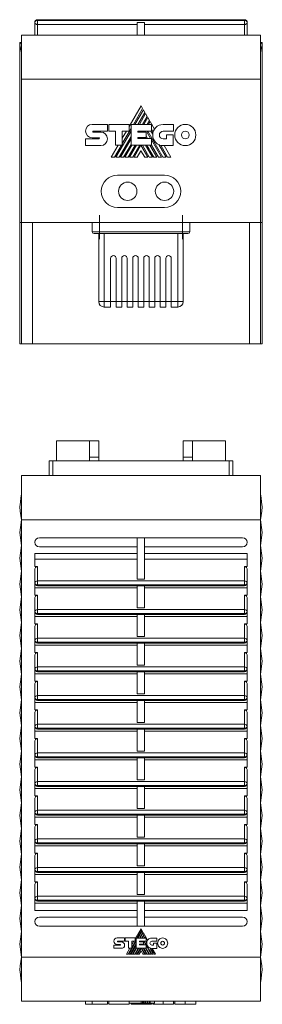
# Model space of a CAD drawing. Header units: millimetres. Extents: x 41 to 541, y 17 to 392.
# Tile 2 of 5: x 256 to 322, y 17 to 285. Entities that reach past the tile are written whole.
import ezdxf

# ---------------------------------------------------------------- set-up
doc = ezdxf.new("R2010")
doc.units = ezdxf.units.MM
doc.linetypes.add('CENTERX2', pattern=[20.32, 12.7, -2.54, 2.54, -2.54])
doc.linetypes.add('PHANTOM', pattern=[12.7, 6.35, -1.27, 1.27, -1.27, 1.27, -1.27])
doc.layers.add('___VS___', color=7, linetype='Continuous', lineweight=15)

msp = doc.modelspace()

# ---------------------------------------------------------------- linework, layer by layer
at = {"color": 7, "linetype": 'Continuous', "lineweight": 15}
for p, q in [((260.43, 280.94), (260.43, 284.38)), ((317.48, 285.13), (261.18, 285.13)), ((261.18, 283.85), (261.18, 284.91)), ((261.18, 284.91), (317.48, 284.91)), ((288.33, 284.38), (290.33, 284.38)), ((288.33, 280.94), (288.33, 284.38)), ((290.33, 280.94), (290.33, 284.38)), ((317.48, 283.85), (317.48, 284.91)), ((318.23, 284.38), (318.23, 280.94)), ((288.33, 283.85), (261.18, 283.85)), ((261.18, 283.85), (261.18, 280.94)), ((317.48, 283.85), (290.33, 283.85)), ((317.48, 280.94), (317.48, 283.85)), ((256.33, 278.94), (256.33, 278.31)), ((256.33, 278.94), (256.83, 278.94)), ((256.83, 280.94), (256.83, 268.94)), ((256.83, 280.94), (321.83, 280.94)), ((321.83, 280.94), (321.83, 268.94)), ((321.83, 278.94), (322.33, 278.94)), ((322.33, 278.94), (322.33, 278.31)), ((256.33, 278.31), (256.33, 229.94)), ((322.33, 278.31), (322.33, 229.94)), ((256.83, 268.94), (256.83, 229.94)), ((321.83, 268.94), (256.83, 268.94)), ((321.83, 268.94), (321.83, 229.94)), ((289.34, 261.74), (286.07, 256.08)), ((287.27, 256.63), (289.78, 260.99)), ((289.97, 260.65), (287.65, 256.63)), ((288.51, 256.63), (290.4, 259.91)), ((289.78, 260.99), (289.34, 261.74)), ((290.4, 259.91), (289.97, 260.65)), ((290.59, 259.58), (288.89, 256.63)), ((289.75, 256.63), (291.02, 258.83)), ((291.21, 258.5), (290.13, 256.63)), ((291.02, 258.83), (290.59, 259.58)), ((291, 256.63), (291.65, 257.75)), ((291.65, 257.75), (291.21, 258.5)), ((291.84, 257.42), (291.38, 256.63)), ((293.02, 255.37), (291.84, 257.42)), ((276.07, 256.66), (280.2, 256.66)), ((280.2, 254.81), (276.32, 254.81)), ((276.32, 254.54), (278.4, 254.54)), ((280.2, 256.66), (280.2, 254.81)), ((280.59, 254.81), (280.59, 256.66)), ((280.59, 256.66), (286.07, 256.66)), ((282.37, 254.81), (280.59, 254.81)), ((282.37, 250.97), (282.37, 254.81)), ((286.62, 254.84), (282.5, 247.7)), ((284.25, 251.41), (286.62, 255.52)), ((286.07, 254.83), (284.25, 254.83)), ((284.25, 254.83), (284.25, 250.97)), ((285.35, 254.83), (284.25, 252.92)), ((286.07, 256.66), (286.07, 254.83)), ((286.62, 256.63), (292.2, 256.63)), ((286.62, 250.97), (286.62, 256.63)), ((288.47, 254.8), (288.47, 254.5)), ((292.2, 254.8), (288.47, 254.8)), ((288.47, 254.5), (290.7, 254.5)), ((288.52, 254.5), (288.69, 254.8)), ((289.08, 254.8), (288.9, 254.5)), ((289.77, 254.5), (289.94, 254.8)), ((290.32, 254.8), (290.15, 254.5)), ((290.7, 254.5), (290.7, 253.12)), ((291.01, 254.46), (291.21, 254.8)), ((291.21, 254.8), (295.31, 247.7)), ((292.54, 253.96), (292.05, 254.8)), ((292.2, 256.63), (292.2, 254.8)), ((292.2, 255.28), (292.64, 254.53)), ((298.19, 256.62), (295.32, 256.62)), ((295.36, 254.78), (298.19, 254.78)), ((298.19, 254.78), (298.19, 256.62)), ((274.26, 250.89), (274.26, 252.72)), ((274.26, 252.72), (277.89, 252.72)), ((277.89, 253.02), (276.07, 253.02)), ((283.35, 247.7), (286.62, 253.36)), ((286.62, 252.69), (283.74, 247.7)), ((288.47, 253.12), (288.47, 252.84)), ((290.7, 253.12), (288.47, 253.12)), ((288.47, 252.84), (292.17, 252.84)), ((288.81, 252.84), (288.97, 253.12)), ((289.35, 253.12), (289.19, 252.84)), ((290.7, 252.84), (290.54, 253.12)), ((290.7, 253.55), (291.1, 252.84)), ((291.95, 252.84), (291.01, 254.46)), ((292.17, 252.84), (292.17, 250.97)), ((294.92, 247.7), (292.17, 252.46)), ((296.31, 252.72), (295.36, 252.72)), ((296.31, 253.81), (296.31, 252.72)), ((298.12, 253.81), (296.31, 253.81)), ((298.12, 250.89), (298.12, 253.81)), ((278.4, 250.89), (274.26, 250.89)), ((283.12, 250.97), (281.23, 247.7)), ((282.11, 247.7), (284, 250.97)), ((284.25, 250.97), (282.37, 250.97)), ((284.59, 247.7), (286.62, 251.22)), ((286.87, 250.97), (284.98, 247.7)), ((285.83, 247.7), (287.73, 250.97)), ((288.11, 250.97), (286.22, 247.7)), ((292.17, 250.97), (286.62, 250.97)), ((287.07, 247.7), (288.98, 250.97)), ((287.46, 247.7), (289.33, 250.95)), ((289.33, 249.47), (288.31, 247.7)), ((289.33, 250.95), (291.21, 247.7)), ((290.35, 247.7), (289.33, 249.47)), ((289.7, 250.97), (291.6, 247.7)), ((292.44, 247.7), (290.55, 250.97)), ((293.68, 247.7), (291.78, 250.97)), ((292.17, 250.99), (294.07, 247.7)), ((296.16, 247.7), (294.17, 251.15)), ((294.7, 250.96), (296.58, 247.7)), ((295.32, 250.89), (298.12, 250.89)), ((297.45, 247.7), (295.61, 250.89)), ((281.23, 247.7), (282.11, 247.7)), ((282.5, 247.7), (283.35, 247.7)), ((283.74, 247.7), (284.59, 247.7)), ((284.98, 247.7), (285.83, 247.7)), ((286.22, 247.7), (287.07, 247.7)), ((288.31, 247.7), (287.46, 247.7)), ((291.21, 247.7), (290.35, 247.7)), ((291.6, 247.7), (292.44, 247.7)), ((292.83, 247.7), (293.68, 247.7)), ((294.07, 247.7), (294.92, 247.7)), ((295.31, 247.7), (296.16, 247.7)), ((296.58, 247.7), (297.45, 247.7)), ((295.73, 242.84), (282.93, 242.84)), ((282.93, 234.04), (295.73, 234.04)), ((256.83, 229.94), (256.33, 229.94)), ((256.33, 229.94), (256.33, 196.94)), ((321.83, 229.94), (256.83, 229.94)), ((256.83, 196.94), (256.83, 229.94)), ((259.83, 229.94), (259.83, 196.94)), ((276.08, 227.44), (276.08, 229.94)), ((278.08, 227.44), (278.08, 229.94)), ((300.58, 227.44), (300.58, 229.94)), ((302.58, 227.44), (302.58, 229.94)), ((318.83, 196.94), (318.83, 229.94)), ((322.33, 229.94), (321.83, 229.94)), ((321.83, 229.94), (321.83, 196.94)), ((322.33, 229.94), (322.33, 196.94)), ((276.08, 227.44), (278.08, 227.44)), ((278.08, 226.94), (276.58, 226.94)), ((277.83, 208.44), (277.83, 226.94)), ((278.08, 227.44), (300.58, 227.44)), ((278.08, 226.94), (278.08, 227.44)), ((300.58, 226.94), (278.08, 226.94)), ((300.58, 227.44), (302.58, 227.44)), ((300.58, 226.94), (300.58, 227.44)), ((302.08, 226.94), (300.58, 226.94)), ((300.83, 226.94), (300.83, 208.44)), ((281.08, 208.44), (281.08, 220.19)), ((282.58, 220.19), (282.58, 208.44)), ((284.08, 208.44), (284.08, 220.19)), ((285.58, 220.19), (285.58, 208.44)), ((287.08, 208.44), (287.08, 220.19)), ((288.58, 220.19), (288.58, 208.44)), ((290.08, 220.19), (290.08, 208.44)), ((291.58, 208.44), (291.58, 220.19)), ((293.08, 220.19), (293.08, 208.44)), ((294.58, 208.44), (294.58, 220.19)), ((296.08, 220.19), (296.08, 208.44)), ((297.58, 208.44), (297.58, 220.19)), ((279.33, 208.44), (277.83, 208.44)), ((279.33, 208.44), (281.08, 208.44)), ((279.33, 206.94), (279.33, 208.44)), ((281.08, 206.94), (279.33, 206.94)), ((281.08, 208.44), (281.08, 206.94)), ((282.58, 208.44), (281.08, 208.44)), ((282.58, 208.44), (284.08, 208.44)), ((282.58, 206.94), (282.58, 208.44)), ((284.08, 206.94), (282.58, 206.94)), ((284.08, 208.44), (284.08, 206.94)), ((284.08, 208.44), (285.58, 208.44)), ((285.58, 206.94), (285.58, 208.44)), ((285.58, 208.44), (287.08, 208.44)), ((287.08, 206.94), (285.58, 206.94)), ((287.08, 208.44), (287.08, 206.94)), ((287.08, 208.44), (288.58, 208.44)), ((288.58, 206.94), (288.58, 208.44)), ((288.58, 208.44), (290.08, 208.44)), ((290.08, 206.94), (288.58, 206.94)), ((290.08, 208.44), (290.08, 206.94)), ((291.58, 208.44), (290.08, 208.44)), ((291.58, 208.44), (293.08, 208.44)), ((291.58, 206.94), (291.58, 208.44)), ((293.08, 206.94), (291.58, 206.94)), ((293.08, 208.44), (293.08, 206.94)), ((294.58, 208.44), (293.08, 208.44)), ((294.58, 208.44), (296.08, 208.44)), ((294.58, 206.94), (294.58, 208.44)), ((296.08, 206.94), (294.58, 206.94)), ((296.08, 208.44), (296.08, 206.94)), ((296.08, 208.44), (297.58, 208.44)), ((297.58, 208.44), (299.33, 208.44)), ((297.58, 206.94), (297.58, 208.44)), ((299.33, 206.94), (297.58, 206.94)), ((300.83, 208.44), (299.33, 208.44)), ((299.33, 208.44), (299.33, 206.94)), ((256.33, 196.94), (256.83, 196.94)), ((259.83, 196.94), (256.83, 196.94)), ((259.83, 196.94), (318.83, 196.94)), ((321.83, 196.94), (318.83, 196.94)), ((322.33, 196.94), (321.83, 196.94)), ((266.33, 170.59), (275.33, 170.59)), ((266.33, 170.59), (266.33, 165.09)), ((275.33, 170.59), (275.33, 165.09)), ((275.33, 170.59), (277.83, 170.59)), ((277.83, 170.59), (277.83, 166.09)), ((300.83, 170.59), (303.33, 170.59)), ((300.83, 170.59), (300.83, 166.09)), ((303.33, 170.59), (303.33, 165.09)), ((303.33, 170.59), (312.33, 170.59)), ((312.33, 170.59), (312.33, 165.09)), ((275.33, 166.09), (277.83, 166.09)), ((277.83, 166.09), (277.83, 165.09)), ((300.83, 166.09), (303.33, 166.09)), ((300.83, 165.09), (300.83, 166.09)), ((264.33, 161.09), (264.33, 165.09)), ((264.33, 165.09), (265.33, 165.09)), ((265.33, 165.09), (265.33, 161.09)), ((265.33, 165.09), (313.33, 165.09)), ((313.33, 161.09), (313.33, 165.09)), ((313.33, 165.09), (314.33, 165.09)), ((314.33, 165.09), (314.33, 161.09)), ((256.83, 161.09), (321.83, 161.09)), ((256.83, 161.09), (256.83, 149.09)), ((321.83, 161.09), (321.83, 149.09)), ((256.83, 149.09), (256.33, 145.59)), ((321.83, 149.09), (256.83, 149.09)), ((256.83, 149.09), (256.83, 30.09)), ((321.83, 149.09), (321.83, 30.09)), ((322.33, 145.59), (321.83, 149.09)), ((256.33, 145.59), (256.83, 142.09)), ((321.83, 142.09), (322.33, 145.59)), ((256.83, 142.09), (256.33, 138.59)), ((288.33, 144.19), (261.68, 144.19)), ((288.33, 132.95), (288.33, 144.19)), ((288.33, 144.19), (290.33, 144.19)), ((290.33, 132.95), (290.33, 144.19)), ((316.98, 144.19), (290.33, 144.19)), ((322.33, 138.59), (321.83, 142.09)), ((288.33, 139.89), (260.43, 139.89)), ((260.43, 136.39), (260.43, 139.89)), ((261.68, 141.69), (288.33, 141.69)), ((290.33, 141.69), (316.98, 141.69)), ((318.23, 139.89), (290.33, 139.89)), ((318.23, 136.39), (318.23, 139.89)), ((256.33, 138.59), (256.83, 135.09)), ((288.33, 138.39), (260.43, 138.39)), ((318.23, 138.39), (290.33, 138.39)), ((321.83, 135.09), (322.33, 138.59)), ((256.83, 135.09), (256.33, 131.59)), ((261.18, 136.39), (260.43, 136.39)), ((260.43, 135.33), (260.43, 131.89)), ((261.18, 136.39), (261.18, 132.42)), ((318.23, 136.39), (317.48, 136.39)), ((317.48, 132.42), (317.48, 136.39)), ((318.23, 131.89), (318.23, 135.33)), ((322.33, 131.59), (321.83, 135.09)), ((256.33, 131.59), (256.83, 128.09)), ((260.43, 128.59), (260.43, 131.89)), ((261.18, 131.36), (261.18, 132.42)), ((261.18, 132.42), (317.48, 132.42)), ((261.18, 131.36), (317.48, 131.36)), ((288.33, 132.95), (290.33, 132.95)), ((317.48, 131.36), (317.48, 132.42)), ((318.23, 128.59), (318.23, 131.89)), ((321.83, 128.09), (322.33, 131.59)), ((288.33, 130.59), (260.43, 130.59)), ((261.18, 128.59), (260.43, 128.59)), ((261.18, 131.14), (288.33, 131.14)), ((261.18, 128.59), (261.18, 124.62)), ((288.33, 131.14), (290.33, 131.14)), ((288.33, 125.15), (288.33, 131.14)), ((290.33, 131.14), (317.48, 131.14)), ((290.33, 125.15), (290.33, 131.14)), ((318.23, 130.59), (290.33, 130.59)), ((318.23, 128.59), (317.48, 128.59)), ((317.48, 124.62), (317.48, 128.59)), ((256.83, 128.09), (256.33, 124.59)), ((260.43, 127.53), (260.43, 124.09)), ((318.23, 124.09), (318.23, 127.53)), ((322.33, 124.59), (321.83, 128.09)), ((256.33, 124.59), (256.83, 121.09)), ((260.43, 120.79), (260.43, 124.09)), ((261.18, 123.56), (261.18, 124.62)), ((261.18, 124.62), (317.48, 124.62)), ((261.18, 123.56), (317.48, 123.56)), ((261.18, 123.34), (288.33, 123.34)), ((288.33, 125.15), (290.33, 125.15)), ((288.33, 123.34), (290.33, 123.34)), ((288.33, 117.35), (288.33, 123.34)), ((290.33, 123.34), (317.48, 123.34)), ((290.33, 117.35), (290.33, 123.34)), ((317.48, 123.56), (317.48, 124.62)), ((318.23, 120.79), (318.23, 124.09)), ((321.83, 121.09), (322.33, 124.59)), ((256.83, 121.09), (256.33, 117.59)), ((288.33, 122.79), (260.43, 122.79)), ((261.18, 120.79), (260.43, 120.79)), ((261.18, 120.79), (261.18, 116.82)), ((318.23, 122.79), (290.33, 122.79)), ((318.23, 120.79), (317.48, 120.79)), ((317.48, 116.82), (317.48, 120.79)), ((322.33, 117.59), (321.83, 121.09)), ((260.43, 119.73), (260.43, 116.29)), ((318.23, 116.29), (318.23, 119.73)), ((256.33, 117.59), (256.83, 114.09)), ((260.43, 112.99), (260.43, 116.29)), ((261.18, 115.76), (261.18, 116.82)), ((261.18, 116.82), (317.48, 116.82)), ((261.18, 115.76), (317.48, 115.76)), ((261.18, 115.54), (288.33, 115.54)), ((288.33, 117.35), (290.33, 117.35)), ((288.33, 115.54), (290.33, 115.54)), ((288.33, 109.55), (288.33, 115.54)), ((290.33, 115.54), (317.48, 115.54)), ((290.33, 109.55), (290.33, 115.54)), ((317.48, 115.76), (317.48, 116.82)), ((318.23, 112.99), (318.23, 116.29)), ((321.83, 114.09), (322.33, 117.59)), ((256.83, 114.09), (256.33, 110.59)), ((288.33, 114.99), (260.43, 114.99)), ((261.18, 112.99), (260.43, 112.99)), ((261.18, 112.99), (261.18, 109.02)), ((318.23, 114.99), (290.33, 114.99)), ((318.23, 112.99), (317.48, 112.99)), ((317.48, 109.02), (317.48, 112.99)), ((322.33, 110.59), (321.83, 114.09)), ((256.33, 110.59), (256.83, 107.09)), ((260.43, 111.93), (260.43, 108.49)), ((318.23, 108.49), (318.23, 111.93)), ((321.83, 107.09), (322.33, 110.59)), ((260.43, 105.19), (260.43, 108.49)), ((288.33, 107.19), (260.43, 107.19)), ((261.18, 107.96), (261.18, 109.02)), ((261.18, 109.02), (317.48, 109.02)), ((261.18, 107.96), (317.48, 107.96)), ((261.18, 107.74), (288.33, 107.74)), ((288.33, 109.55), (290.33, 109.55)), ((288.33, 107.74), (290.33, 107.74)), ((288.33, 101.75), (288.33, 107.74)), ((290.33, 107.74), (317.48, 107.74)), ((290.33, 101.75), (290.33, 107.74)), ((318.23, 107.19), (290.33, 107.19)), ((317.48, 107.96), (317.48, 109.02)), ((318.23, 105.19), (318.23, 108.49)), ((256.83, 107.09), (256.33, 103.59)), ((261.18, 105.19), (260.43, 105.19)), ((261.18, 105.19), (261.18, 101.22)), ((318.23, 105.19), (317.48, 105.19)), ((317.48, 101.22), (317.48, 105.19)), ((322.33, 103.59), (321.83, 107.09)), ((256.33, 103.59), (256.83, 100.09)), ((260.43, 104.13), (260.43, 100.69)), ((318.23, 100.69), (318.23, 104.13)), ((321.83, 100.09), (322.33, 103.59)), ((256.83, 100.09), (256.33, 96.59)), ((260.43, 97.39), (260.43, 100.69)), ((288.33, 99.39), (260.43, 99.39)), ((261.18, 100.16), (261.18, 101.22)), ((261.18, 101.22), (317.48, 101.22)), ((261.18, 100.16), (317.48, 100.16)), ((261.18, 99.94), (288.33, 99.94)), ((288.33, 101.75), (290.33, 101.75)), ((288.33, 99.94), (290.33, 99.94)), ((288.33, 93.95), (288.33, 99.94)), ((290.33, 99.94), (317.48, 99.94)), ((290.33, 93.95), (290.33, 99.94)), ((318.23, 99.39), (290.33, 99.39)), ((317.48, 100.16), (317.48, 101.22)), ((318.23, 97.39), (318.23, 100.69)), ((322.33, 96.59), (321.83, 100.09)), ((256.33, 96.59), (256.83, 93.09)), ((261.18, 97.39), (260.43, 97.39)), ((261.18, 97.39), (261.18, 93.42)), ((318.23, 97.39), (317.48, 97.39)), ((317.48, 93.42), (317.48, 97.39)), ((321.83, 93.09), (322.33, 96.59)), ((260.43, 96.33), (260.43, 92.89)), ((288.33, 93.95), (290.33, 93.95)), ((318.23, 92.89), (318.23, 96.33)), ((256.83, 93.09), (256.33, 89.59)), ((260.43, 89.59), (260.43, 92.89)), ((288.33, 91.59), (260.43, 91.59)), ((261.18, 92.36), (261.18, 93.42)), ((261.18, 93.42), (317.48, 93.42)), ((261.18, 92.36), (317.48, 92.36)), ((261.18, 92.14), (288.33, 92.14)), ((288.33, 92.14), (290.33, 92.14)), ((288.33, 86.15), (288.33, 92.14)), ((290.33, 92.14), (317.48, 92.14)), ((290.33, 86.15), (290.33, 92.14)), ((318.23, 91.59), (290.33, 91.59)), ((317.48, 92.36), (317.48, 93.42)), ((318.23, 89.59), (318.23, 92.89)), ((322.33, 89.59), (321.83, 93.09)), ((256.33, 89.59), (256.83, 86.09)), ((261.18, 89.59), (260.43, 89.59)), ((260.43, 88.53), (260.43, 85.09)), ((261.18, 89.59), (261.18, 85.62)), ((318.23, 89.59), (317.48, 89.59)), ((317.48, 85.62), (317.48, 89.59)), ((318.23, 85.09), (318.23, 88.53)), ((321.83, 86.09), (322.33, 89.59)), ((256.83, 86.09), (256.33, 82.59)), ((288.33, 86.15), (290.33, 86.15)), ((322.33, 82.59), (321.83, 86.09)), ((260.43, 81.79), (260.43, 85.09)), ((288.33, 83.79), (260.43, 83.79)), ((261.18, 84.56), (261.18, 85.62)), ((261.18, 85.62), (317.48, 85.62)), ((261.18, 84.56), (317.48, 84.56)), ((261.18, 84.34), (288.33, 84.34)), ((288.33, 84.34), (290.33, 84.34)), ((288.33, 78.35), (288.33, 84.34)), ((290.33, 84.34), (317.48, 84.34)), ((290.33, 78.35), (290.33, 84.34)), ((318.23, 83.79), (290.33, 83.79)), ((317.48, 84.56), (317.48, 85.62)), ((318.23, 81.79), (318.23, 85.09)), ((256.33, 82.59), (256.83, 79.09)), ((260.43, 81.79), (261.18, 81.79)), ((260.43, 80.73), (260.43, 77.29)), ((261.18, 81.79), (261.18, 77.82)), ((317.48, 81.79), (318.23, 81.79)), ((317.48, 77.82), (317.48, 81.79)), ((318.23, 77.29), (318.23, 80.73)), ((321.83, 79.09), (322.33, 82.59)), ((256.83, 79.09), (256.33, 75.59)), ((261.18, 76.76), (261.18, 77.82)), ((261.18, 77.82), (317.48, 77.82)), ((288.33, 78.35), (290.33, 78.35)), ((317.48, 76.76), (317.48, 77.82)), ((322.33, 75.59), (321.83, 79.09)), ((256.33, 75.59), (256.83, 72.09)), ((260.43, 73.99), (260.43, 77.29)), ((288.33, 75.99), (260.43, 75.99)), ((261.18, 76.76), (317.48, 76.76)), ((261.18, 76.54), (288.33, 76.54)), ((288.33, 76.54), (290.33, 76.54)), ((288.33, 70.55), (288.33, 76.54)), ((290.33, 76.54), (317.48, 76.54)), ((290.33, 70.55), (290.33, 76.54)), ((318.23, 75.99), (290.33, 75.99)), ((318.23, 73.99), (318.23, 77.29)), ((321.83, 72.09), (322.33, 75.59)), ((261.18, 73.99), (260.43, 73.99)), ((260.43, 72.93), (260.43, 69.49)), ((261.18, 73.99), (261.18, 70.02)), ((318.23, 73.99), (317.48, 73.99)), ((317.48, 70.02), (317.48, 73.99)), ((318.23, 69.49), (318.23, 72.93)), ((256.83, 72.09), (256.33, 68.59)), ((261.18, 68.96), (261.18, 70.02)), ((261.18, 70.02), (317.48, 70.02)), ((288.33, 70.55), (290.33, 70.55)), ((317.48, 68.96), (317.48, 70.02)), ((322.33, 68.59), (321.83, 72.09)), ((256.33, 68.59), (256.83, 65.09)), ((260.43, 66.19), (260.43, 69.49)), ((288.33, 68.19), (260.43, 68.19)), ((261.18, 68.96), (317.48, 68.96)), ((261.18, 68.74), (288.33, 68.74)), ((288.33, 68.74), (290.33, 68.74)), ((288.33, 62.75), (288.33, 68.74)), ((290.33, 68.74), (317.48, 68.74)), ((290.33, 62.75), (290.33, 68.74)), ((318.23, 68.19), (290.33, 68.19)), ((318.23, 66.19), (318.23, 69.49)), ((321.83, 65.09), (322.33, 68.59)), ((256.83, 65.09), (256.33, 61.59)), ((261.18, 66.19), (260.43, 66.19)), ((260.43, 65.13), (260.43, 61.69)), ((261.18, 66.19), (261.18, 62.22)), ((318.23, 66.19), (317.48, 66.19)), ((317.48, 62.22), (317.48, 66.19)), ((318.23, 61.69), (318.23, 65.13)), ((322.33, 61.59), (321.83, 65.09)), ((260.43, 58.39), (260.43, 61.69)), ((261.18, 61.16), (261.18, 62.22)), ((261.18, 62.22), (317.48, 62.22)), ((288.33, 62.75), (290.33, 62.75)), ((317.48, 61.16), (317.48, 62.22)), ((318.23, 58.39), (318.23, 61.69)), ((256.33, 61.59), (256.83, 58.09)), ((288.33, 60.39), (260.43, 60.39)), ((261.18, 61.16), (317.48, 61.16)), ((261.18, 60.94), (288.33, 60.94)), ((288.33, 60.94), (290.33, 60.94)), ((288.33, 54.95), (288.33, 60.94)), ((290.33, 60.94), (317.48, 60.94)), ((290.33, 54.95), (290.33, 60.94)), ((318.23, 60.39), (290.33, 60.39)), ((321.83, 58.09), (322.33, 61.59)), ((256.83, 58.09), (256.33, 54.59)), ((261.18, 58.39), (260.43, 58.39)), ((260.43, 57.33), (260.43, 53.89)), ((261.18, 58.39), (261.18, 54.42)), ((318.23, 58.39), (317.48, 58.39)), ((317.48, 54.42), (317.48, 58.39)), ((318.23, 53.89), (318.23, 57.33)), ((322.33, 54.59), (321.83, 58.09)), ((256.33, 54.59), (256.83, 51.09)), ((260.43, 50.59), (260.43, 53.89)), ((261.18, 53.36), (261.18, 54.42)), ((261.18, 54.42), (317.48, 54.42)), ((288.33, 54.95), (290.33, 54.95)), ((317.48, 53.36), (317.48, 54.42)), ((318.23, 50.59), (318.23, 53.89)), ((321.83, 51.09), (322.33, 54.59)), ((256.83, 51.09), (256.33, 47.59)), ((288.33, 52.59), (260.43, 52.59)), ((261.18, 53.36), (317.48, 53.36)), ((261.18, 53.14), (288.33, 53.14)), ((288.33, 53.14), (290.33, 53.14)), ((288.33, 47.15), (288.33, 53.14)), ((290.33, 53.14), (317.48, 53.14)), ((290.33, 47.15), (290.33, 53.14)), ((318.23, 52.59), (290.33, 52.59)), ((322.33, 47.59), (321.83, 51.09)), ((261.18, 50.59), (260.43, 50.59)), ((260.43, 49.53), (260.43, 46.09)), ((261.18, 50.59), (261.18, 46.62)), ((318.23, 50.59), (317.48, 50.59)), ((317.48, 46.62), (317.48, 50.59)), ((318.23, 46.09), (318.23, 49.53)), ((256.33, 47.59), (256.83, 44.09)), ((260.43, 42.79), (260.43, 46.09)), ((261.18, 45.56), (261.18, 46.62)), ((261.18, 46.62), (317.48, 46.62)), ((261.18, 45.56), (317.48, 45.56)), ((288.33, 47.15), (290.33, 47.15)), ((317.48, 45.56), (317.48, 46.62)), ((318.23, 42.79), (318.23, 46.09)), ((321.83, 44.09), (322.33, 47.59)), ((256.83, 44.09), (256.33, 40.59)), ((288.33, 44.79), (260.43, 44.79)), ((261.18, 45.34), (288.33, 45.34)), ((288.33, 45.34), (290.33, 45.34)), ((288.33, 38.49), (288.33, 45.34)), ((290.33, 45.34), (317.48, 45.34)), ((290.33, 38.49), (290.33, 45.34)), ((318.23, 44.79), (290.33, 44.79)), ((322.33, 40.59), (321.83, 44.09)), ((256.33, 40.59), (256.83, 37.09)), ((288.33, 42.79), (260.43, 42.79)), ((288.33, 40.99), (261.68, 40.99)), ((318.23, 42.79), (290.33, 42.79)), ((316.98, 40.99), (290.33, 40.99)), ((321.83, 37.09), (322.33, 40.59)), ((261.68, 38.49), (288.33, 38.49)), ((289.34, 37.78), (287.74, 35.01)), ((288.33, 38.49), (290.33, 38.49)), ((289.55, 37.41), (289.34, 37.78)), ((290.33, 38.49), (316.98, 38.49)), ((256.83, 37.09), (256.33, 33.59)), ((282.85, 35.3), (284.86, 35.3)), ((284.86, 35.3), (284.86, 34.4)), ((285.06, 34.4), (285.06, 35.29)), ((285.06, 35.29), (287.74, 35.29)), ((287.74, 35.29), (287.74, 34.4)), ((288.01, 32.52), (288.01, 35.28)), ((288.01, 35.28), (290.74, 35.28)), ((288.32, 35.28), (289.55, 37.41)), ((289.65, 37.25), (288.51, 35.28)), ((288.93, 35.28), (289.86, 36.89)), ((289.95, 36.72), (289.12, 35.28)), ((289.54, 35.28), (290.16, 36.36)), ((289.86, 36.89), (289.65, 37.25)), ((290.26, 36.2), (289.73, 35.28)), ((290.16, 36.36), (289.95, 36.72)), ((290.15, 35.28), (290.47, 35.83)), ((290.47, 35.83), (290.26, 36.2)), ((290.56, 35.67), (290.34, 35.28)), ((291.12, 34.7), (290.56, 35.67)), ((290.74, 35.28), (290.74, 34.39)), ((292.26, 35.28), (293.67, 35.28)), ((293.67, 35.28), (293.67, 34.38)), ((322.33, 33.59), (321.83, 37.09)), ((256.33, 33.59), (256.83, 30.09)), ((281.97, 33.37), (283.74, 33.37)), ((283.99, 32.48), (281.97, 32.48)), ((283.74, 33.52), (282.85, 33.52)), ((282.96, 34.4), (284.86, 34.4)), ((282.97, 34.26), (283.99, 34.26)), ((285.93, 34.4), (285.06, 34.4)), ((286.3, 32.52), (285.37, 30.91)), ((285.8, 30.91), (286.73, 32.52)), ((285.93, 32.52), (285.93, 34.4)), ((285.93, 32.52), (286.85, 32.52)), ((285.99, 30.91), (288.01, 34.41)), ((286.41, 30.91), (288.01, 33.68)), ((286.6, 30.91), (288.01, 33.36)), ((286.85, 32.72), (288.01, 34.74)), ((287.74, 34.4), (286.85, 34.4)), ((286.85, 32.52), (286.85, 34.4)), ((287.39, 34.4), (286.85, 33.46)), ((287.01, 30.91), (288.01, 32.63)), ((287.2, 30.91), (288.13, 32.52)), ((287.62, 30.91), (288.55, 32.52)), ((287.81, 30.91), (288.74, 32.52)), ((288.01, 32.52), (290.72, 32.52)), ((288.23, 30.91), (289.16, 32.52)), ((288.42, 30.91), (289.34, 32.5)), ((288.91, 34.39), (290.74, 34.39)), ((288.91, 34.39), (288.91, 34.24)), ((288.91, 34.24), (290, 34.24)), ((288.91, 33.57), (290, 33.57)), ((288.91, 33.57), (288.91, 33.43)), ((288.91, 33.43), (290.72, 33.43)), ((289.08, 33.43), (289.16, 33.57)), ((289.13, 34.24), (289.21, 34.39)), ((289.27, 33.43), (289.34, 33.57)), ((290.25, 30.91), (289.34, 32.5)), ((290.44, 30.91), (289.51, 32.52)), ((289.55, 34.24), (289.63, 34.39)), ((289.73, 34.24), (289.82, 34.39)), ((289.93, 33.57), (290, 33.43)), ((289.93, 32.52), (290.86, 30.91)), ((290, 34.24), (290, 33.57)), ((290.15, 34.23), (290.24, 34.39)), ((290.15, 34.23), (290.62, 33.43)), ((290.53, 32.52), (291.46, 30.91)), ((290.67, 34.39), (290.9, 33.98)), ((290.72, 32.52), (290.72, 33.43)), ((290.72, 33.24), (292.07, 30.91)), ((291.7, 32.6), (292.68, 30.91)), ((293.67, 34.38), (292.26, 34.38)), ((292.26, 33.37), (292.75, 33.37)), ((293.64, 32.47), (292.27, 32.47)), ((293.31, 30.91), (292.41, 32.47)), ((292.75, 33.37), (292.75, 33.9)), ((292.75, 33.9), (293.64, 33.9)), ((293.64, 33.9), (293.64, 32.47)), ((321.83, 30.09), (322.33, 33.59)), ((256.83, 30.09), (321.83, 30.09)), ((256.83, 30.09), (256.83, 18.09)), ((289.34, 31.78), (288.83, 30.91)), ((289.34, 31.78), (289.83, 30.91)), ((321.83, 30.09), (321.83, 18.09)), ((321.83, 18.09), (256.83, 18.09)), ((274.26, 17.24), (274.26, 18.09)), ((276.07, 17.24), (276.07, 18.09)), ((276.07, 17.24), (280.2, 17.24)), ((280.2, 17.24), (280.2, 18.09)), ((280.22, 17.24), (280.22, 18.09)), ((280.59, 17.59), (280.22, 17.59)), ((280.59, 17.24), (280.59, 18.09)), ((280.59, 17.24), (286.07, 17.24)), ((286.07, 17.24), (286.07, 18.09)), ((289.34, 17.58), (286.07, 17.58)), ((286.62, 17.24), (286.62, 17.58)), ((286.62, 17.24), (292.2, 17.24)), ((289.34, 17.58), (289.34, 18.09)), ((289.78, 17.58), (289.34, 17.58)), ((289.78, 17.58), (289.78, 18.09)), ((289.97, 17.58), (289.78, 17.58)), ((289.97, 17.58), (289.97, 18.09)), ((290.4, 17.58), (289.97, 17.58)), ((290.4, 17.58), (290.4, 18.09)), ((290.59, 17.58), (290.4, 17.58)), ((290.59, 17.58), (290.59, 18.09)), ((291.02, 17.58), (290.59, 17.58)), ((291.02, 17.58), (291.02, 18.09)), ((291.21, 17.58), (291.02, 17.58)), ((291.21, 17.58), (291.21, 18.09)), ((291.65, 17.58), (291.21, 17.58)), ((291.65, 17.58), (291.65, 18.09)), ((291.84, 17.58), (291.65, 17.58)), ((291.84, 17.58), (291.84, 18.09)), ((293.02, 17.58), (291.84, 17.58)), ((292.2, 17.24), (292.2, 17.58)), ((292.53, 17.24), (292.53, 17.58)), ((293.02, 17.58), (293.02, 18.09)), ((295.32, 17.24), (295.32, 18.09)), ((298.19, 17.24), (295.32, 17.24)), ((298.51, 17.59), (298.12, 17.59)), ((298.19, 17.24), (298.19, 18.09)), ((298.51, 17.24), (298.51, 18.09)), ((301.38, 17.24), (301.38, 18.09)), ((304.26, 17.24), (304.26, 18.09))]:
    msp.add_line(p, q, dxfattribs=at)
at = {"color": 8, "linetype": 'Continuous', "lineweight": 15}
for p, q in [((261.18, 284.91), (261.18, 285.13)), ((317.48, 284.91), (317.48, 285.13)), ((279.33, 226.94), (279.33, 208.44)), ((299.33, 208.44), (299.33, 226.94)), ((261.18, 131.14), (261.18, 131.36)), ((317.48, 131.14), (317.48, 131.36)), ((261.18, 123.34), (261.18, 123.56)), ((317.48, 123.34), (317.48, 123.56)), ((261.18, 115.54), (261.18, 115.76)), ((317.48, 115.54), (317.48, 115.76)), ((261.18, 107.74), (261.18, 107.96)), ((317.48, 107.74), (317.48, 107.96)), ((261.18, 99.94), (261.18, 100.16)), ((317.48, 99.94), (317.48, 100.16)), ((261.18, 92.14), (261.18, 92.36)), ((317.48, 92.14), (317.48, 92.36)), ((261.18, 84.34), (261.18, 84.56)), ((317.48, 84.34), (317.48, 84.56)), ((261.18, 76.54), (261.18, 76.76)), ((317.48, 76.54), (317.48, 76.76)), ((261.18, 68.74), (261.18, 68.96)), ((317.48, 68.74), (317.48, 68.96)), ((261.18, 60.94), (261.18, 61.16)), ((317.48, 60.94), (317.48, 61.16)), ((261.18, 53.14), (261.18, 53.36)), ((317.48, 53.14), (317.48, 53.36)), ((261.18, 45.34), (261.18, 45.56)), ((317.48, 45.34), (317.48, 45.56))]:
    msp.add_line(p, q, dxfattribs=at)
at = {"color": 7, "linetype": 'CENTERX2', "lineweight": 0}
for p, q in [((278.08, 225.44), (278.08, 231.94)), ((300.58, 225.44), (300.58, 231.94))]:
    msp.add_line(p, q, dxfattribs=at)
at = {"color": 7, "linetype": 'Continuous', "lineweight": 15, "flags": 128}
for points in [[(256.83, 156.09), (256.68, 155.03), (256.51, 153.86), (256.33, 152.59)], [(322.33, 152.59), (322.15, 153.86), (321.98, 155.03), (321.83, 156.09)], [(256.33, 152.59), (256.5, 151.45), (256.66, 150.28), (256.83, 149.09)], [(321.83, 149.09), (322, 150.28), (322.17, 151.45), (322.33, 152.59)], [(292.88, 30.91), (292.6, 31.4), (292.33, 31.86), (292.14, 32.19), (291.96, 32.51)], [(256.83, 30.09), (256.66, 28.9), (256.5, 27.73), (256.33, 26.59)], [(322.33, 26.59), (322.17, 27.73), (322, 28.9), (321.83, 30.09)], [(256.33, 26.59), (256.51, 25.33), (256.68, 24.15), (256.83, 23.09)], [(321.83, 23.09), (321.98, 24.15), (322.15, 25.33), (322.33, 26.59)]]:
    msp.add_lwpolyline(points, dxfattribs=at)
at = {"color": 7, "linetype": 'Continuous', "lineweight": 15}
for centre in [(285.73, 238.44), (295.73, 238.44)]:
    msp.add_circle(centre, 2.5, dxfattribs=at)
for centre, radius, start, end in [((261.18, 284.38), 0.75, 90, 180), ((261.09, 284.25), 0.67, 81.9509, 168.5781), ((261.09, 284.51), 0.67, 191.4218, 278.0496), ((317.48, 284.38), 0.75, 0, 90), ((317.58, 284.25), 0.67, 11.422, 98.0491), ((317.58, 284.51), 0.67, 261.9503, 348.5782), ((282.93, 238.44), 4.4, 90, 270), ((295.73, 238.44), 4.4, 270, 90), ((276.58, 227.44), 0.5, 180, 270), ((302.08, 227.44), 0.5, 270, 0), ((281.83, 220.19), 0.75, 90, 180), ((281.83, 220.19), 0.75, 0, 90), ((284.83, 220.19), 0.75, 90, 180), ((284.83, 220.19), 0.75, 0, 90), ((287.83, 220.19), 0.75, 90, 180), ((287.83, 220.19), 0.75, 0, 90), ((290.83, 220.19), 0.75, 90, 180), ((290.83, 220.19), 0.75, 0, 90), ((293.83, 220.19), 0.75, 90, 180), ((293.83, 220.19), 0.75, 0, 90), ((296.83, 220.19), 0.75, 90, 180), ((296.83, 220.19), 0.75, 0, 90), ((279.33, 208.44), 1.5, 180, 270), ((299.33, 208.44), 1.5, 270, 0), ((261.68, 142.94), 1.25, 90, 270), ((316.98, 142.94), 1.25, 270, 90), ((261.09, 131.76), 0.67, 81.9504, 168.5782), ((261.18, 131.89), 0.75, 180, 270), ((261.09, 132.02), 0.67, 191.4219, 278.0491), ((317.58, 131.76), 0.67, 11.4218, 98.0497), ((317.48, 131.89), 0.75, 270, 0), ((317.58, 132.02), 0.67, 261.9509, 348.578), ((261.09, 123.96), 0.67, 81.9507, 168.5783), ((261.18, 124.09), 0.75, 180, 270), ((261.09, 124.22), 0.67, 191.4218, 278.0496), ((317.58, 123.96), 0.67, 11.4218, 98.0493), ((317.48, 124.09), 0.75, 270, 360), ((317.58, 124.22), 0.67, 261.9503, 348.5782), ((261.09, 116.16), 0.67, 81.9504, 168.5782), ((261.18, 116.29), 0.75, 180, 270), ((261.09, 116.42), 0.67, 191.4217, 278.0493), ((317.58, 116.16), 0.67, 11.4218, 98.0497), ((317.48, 116.29), 0.75, 270, 360), ((317.58, 116.42), 0.67, 261.9507, 348.5782), ((261.09, 108.36), 0.67, 81.9509, 168.5781), ((261.18, 108.49), 0.75, 180, 270), ((261.09, 108.62), 0.67, 191.4218, 278.0496), ((317.58, 108.36), 0.67, 11.422, 98.0491), ((317.48, 108.49), 0.75, 270, 360), ((317.58, 108.62), 0.67, 261.9503, 348.5782), ((261.09, 100.56), 0.67, 81.9502, 168.5788), ((261.18, 100.69), 0.75, 180, 270), ((261.09, 100.82), 0.67, 191.4221, 278.0497), ((317.58, 100.56), 0.67, 11.4212, 98.0499), ((317.48, 100.69), 0.75, 270, 360), ((317.58, 100.82), 0.67, 261.9502, 348.5779), ((261.09, 92.76), 0.67, 81.9505, 168.5785), ((261.18, 92.89), 0.75, 180, 270), ((261.09, 93.02), 0.67, 191.4223, 278.0487), ((317.58, 92.76), 0.67, 11.4215, 98.0496), ((317.48, 92.89), 0.75, 270, 360), ((317.58, 93.02), 0.67, 261.9512, 348.5777), ((261.09, 84.96), 0.67, 81.9503, 168.5779), ((261.18, 85.09), 0.75, 180, 270), ((261.09, 85.22), 0.67, 191.4212, 278.0498), ((317.58, 84.96), 0.67, 11.4221, 98.0498), ((317.48, 85.09), 0.75, 270, 360), ((317.58, 85.22), 0.67, 261.9501, 348.5788), ((261.09, 77.16), 0.67, 81.9502, 168.5788), ((317.58, 77.16), 0.67, 11.4212, 98.0499), ((261.18, 77.29), 0.75, 180, 270), ((261.09, 77.42), 0.67, 191.4221, 278.0497), ((317.48, 77.29), 0.75, 270, 360), ((317.58, 77.42), 0.67, 261.9502, 348.5779), ((261.09, 69.36), 0.67, 81.9505, 168.5785), ((317.58, 69.36), 0.67, 11.4215, 98.0496), ((261.18, 69.49), 0.75, 180, 270), ((261.09, 69.62), 0.67, 191.4221, 278.0497), ((317.48, 69.49), 0.75, 270, 360), ((317.58, 69.62), 0.67, 261.9502, 348.5779), ((261.09, 61.56), 0.67, 81.9513, 168.5777), ((261.18, 61.69), 0.75, 180, 270), ((261.09, 61.82), 0.67, 191.4215, 278.0495), ((317.58, 61.56), 0.67, 11.4223, 98.0488), ((317.48, 61.69), 0.75, 270, 0), ((317.58, 61.82), 0.67, 261.9504, 348.5785), ((261.09, 53.76), 0.67, 81.9503, 168.5779), ((261.18, 53.89), 0.75, 180, 270), ((261.09, 54.02), 0.67, 191.4212, 278.0498), ((317.58, 53.76), 0.67, 11.4221, 98.0498), ((317.48, 53.89), 0.75, 270, 0), ((317.58, 54.02), 0.67, 261.9501, 348.5788), ((261.09, 45.96), 0.67, 81.9502, 168.5788), ((261.18, 46.09), 0.75, 180, 270), ((261.09, 46.22), 0.67, 191.4221, 278.0497), ((317.58, 45.96), 0.67, 11.4212, 98.0499), ((317.48, 46.09), 0.75, 270, 0), ((317.58, 46.22), 0.67, 261.9502, 348.5779), ((261.68, 39.74), 1.25, 90, 270), ((316.98, 39.74), 1.25, 270, 90), ((292.27, 33.85), 1.38, 174.6401, 270), ((292.43, 33.91), 1.53, 149.0381, 166.8386)]:
    msp.add_arc(centre, radius, start, end, dxfattribs=at)
for centre, major_axis, ratio, start_param, end_param in [((256.83, 268.94), (0, 10), 0.142857, 0, 0.357571), ((321.83, 268.94), (0, 10), 0.142857, 5.925614, 6.283185), ((255.83, 268.94), (0, 10), 0.142857, 5.507788, 5.925614), ((322.83, 268.94), (0, 10), 0.142857, 0.357571, 0.775397), ((261.18, 135.33), (0, 1.06), 0.707107, 0, 1.570796), ((317.48, 135.33), (0, -1.06), 0.707107, 1.570796, 3.141593), ((261.18, 127.53), (0, 1.06), 0.707107, 0, 1.570796), ((317.48, 127.53), (0, -1.06), 0.707107, 1.570796, 3.141593), ((261.18, 119.73), (0, 1.06), 0.707107, 0, 1.570796), ((317.48, 119.73), (0, -1.06), 0.707107, 1.570796, 3.141593), ((261.18, 111.93), (0, 1.06), 0.707107, 0, 1.570796), ((317.48, 111.93), (0, -1.06), 0.707107, 1.570796, 3.141593), ((261.18, 104.13), (0, 1.06), 0.707107, 0, 1.570796), ((317.48, 104.13), (0, -1.06), 0.707107, 1.570796, 3.141593), ((261.18, 96.33), (0, 1.06), 0.707107, 0, 1.570796), ((317.48, 96.33), (0, -1.06), 0.707107, 1.570796, 3.141593), ((261.18, 88.53), (0, 1.06), 0.707107, 0, 1.570796), ((317.48, 88.53), (0, -1.06), 0.707107, 1.570796, 3.141593), ((261.18, 80.73), (0, 1.06), 0.707107, 0, 1.570796), ((317.48, 80.73), (0, -1.06), 0.707107, 1.570796, 3.141593), ((261.18, 72.93), (0, 1.06), 0.707107, 0, 1.570796), ((317.48, 72.93), (0, -1.06), 0.707107, 1.570796, 3.141593), ((261.18, 65.13), (0, 1.06), 0.707107, 0, 1.570796), ((317.48, 65.13), (0, -1.06), 0.707107, 1.570796, 3.141593), ((261.18, 57.33), (0, 1.06), 0.707107, 0, 1.570796), ((317.48, 57.33), (0, -1.06), 0.707107, 1.570796, 3.141593), ((261.18, 49.53), (0, 1.06), 0.707107, 0, 1.570796), ((317.48, 49.53), (0, -1.06), 0.707107, 1.570796, 3.141593)]:
    msp.add_ellipse(centre, major_axis=major_axis, ratio=ratio, start_param=start_param, end_param=end_param, dxfattribs=at)
for points in [[(274.26, 254.84), (274.26, 255.85), (275.07, 256.66), (276.07, 256.66)], [(276.07, 253.02), (275.07, 253.02), (274.26, 253.83), (274.26, 254.84)], [(276.32, 254.81), (276.25, 254.81), (276.2, 254.75), (276.2, 254.68)], [(276.2, 254.68), (276.2, 254.6), (276.25, 254.54), (276.32, 254.54)], [(278.4, 254.54), (279.41, 254.54), (280.22, 253.72), (280.22, 252.72)], [(295.32, 256.62), (293.78, 256.62), (292.53, 255.34), (292.53, 253.76)], [(294.33, 253.75), (294.33, 254.32), (294.79, 254.78), (295.36, 254.78)], [(298.51, 253.76), (298.51, 255.34), (299.8, 256.63), (301.38, 256.63)], [(300.33, 253.76), (300.33, 254.34), (300.8, 254.81), (301.38, 254.81)], [(301.38, 256.63), (302.97, 256.63), (304.26, 255.34), (304.26, 253.76)], [(301.38, 254.81), (301.96, 254.81), (302.44, 254.34), (302.44, 253.76)], [(278.01, 252.87), (278.01, 252.95), (277.96, 253.02), (277.89, 253.02)], [(277.89, 252.72), (277.96, 252.72), (278.01, 252.78), (278.01, 252.87)], [(280.22, 252.72), (280.22, 251.71), (279.41, 250.89), (278.4, 250.89)], [(292.53, 253.76), (292.53, 252.17), (293.78, 250.89), (295.32, 250.89)], [(295.36, 252.72), (294.79, 252.72), (294.33, 253.18), (294.33, 253.75)], [(301.38, 250.88), (299.8, 250.88), (298.51, 252.17), (298.51, 253.76)], [(301.38, 252.7), (300.8, 252.7), (300.33, 253.17), (300.33, 253.76)], [(304.26, 253.76), (304.26, 252.17), (302.97, 250.88), (301.38, 250.88)], [(302.44, 253.76), (302.44, 253.18), (301.96, 252.7), (301.38, 252.7)], [(290.94, 250.97), (291.4, 250.17), (292.03, 249.08), (292.83, 247.7)], [(281.97, 34.39), (281.97, 34.64), (282.06, 34.87), (282.22, 35.03)], [(282.22, 35.03), (282.38, 35.19), (282.6, 35.3), (282.85, 35.3)], [(291.12, 34.7), (291.17, 34.77), (291.22, 34.84), (291.28, 34.9)], [(291.28, 34.9), (291.51, 35.13), (291.84, 35.28), (292.26, 35.28)], [(293.86, 33.88), (293.86, 34.27), (294.01, 34.62), (294.26, 34.87)], [(294.26, 34.87), (294.51, 35.13), (294.85, 35.29), (295.23, 35.29)], [(295.23, 35.29), (295.61, 35.29), (295.95, 35.13), (296.2, 34.87)], [(296.2, 34.87), (296.45, 34.62), (296.6, 34.26), (296.6, 33.88)], [(282.2, 33.77), (282.05, 33.91), (281.96, 34.12), (281.97, 34.39)], [(282.85, 33.52), (282.59, 33.52), (282.36, 33.61), (282.2, 33.77)], [(282.93, 34.38), (282.92, 34.36), (282.91, 34.34), (282.91, 34.32)], [(282.91, 34.32), (282.91, 34.3), (282.92, 34.29), (282.93, 34.27)], [(282.96, 34.4), (282.95, 34.4), (282.94, 34.39), (282.93, 34.38)], [(282.93, 34.27), (282.94, 34.26), (282.95, 34.26), (282.97, 34.26)], [(283.78, 33.49), (283.77, 33.51), (283.75, 33.52), (283.74, 33.52)], [(283.74, 33.37), (283.75, 33.37), (283.77, 33.37), (283.78, 33.38)], [(283.8, 33.44), (283.8, 33.46), (283.79, 33.48), (283.78, 33.49)], [(283.78, 33.38), (283.79, 33.4), (283.8, 33.42), (283.8, 33.44)], [(283.99, 34.26), (284.23, 34.26), (284.45, 34.15), (284.61, 33.98)], [(284.62, 32.73), (284.46, 32.57), (284.24, 32.48), (283.99, 32.48)], [(284.61, 33.98), (284.77, 33.82), (284.87, 33.58), (284.87, 33.33)], [(284.87, 33.33), (284.87, 33.09), (284.78, 32.88), (284.62, 32.73)], [(290.2, 33.43), (290.11, 33.58), (290.05, 33.69), (290, 33.77)], [(291.05, 30.91), (290.66, 31.59), (290.35, 32.12), (290.12, 32.52)], [(292.26, 30.91), (290.98, 33.12), (290.31, 34.28), (290.25, 34.39)], [(291.65, 30.91), (291.28, 31.55), (290.97, 32.09), (290.72, 32.52)], [(290.94, 34.26), (290.86, 34.4), (290.79, 34.52), (290.74, 34.61)], [(290.9, 33.98), (290.91, 34.07), (290.92, 34.17), (290.94, 34.26)], [(291.92, 34.23), (291.83, 34.14), (291.78, 34.01), (291.78, 33.88)], [(291.78, 33.88), (291.78, 33.73), (291.83, 33.61), (291.92, 33.52)], [(292.26, 34.38), (292.13, 34.38), (292.01, 34.32), (291.92, 34.23)], [(291.92, 33.52), (292.01, 33.43), (292.13, 33.37), (292.26, 33.37)], [(294.26, 32.88), (294.01, 33.13), (293.86, 33.49), (293.86, 33.88)], [(295.23, 32.47), (294.85, 32.47), (294.51, 32.62), (294.26, 32.88)], [(294.88, 34.24), (294.79, 34.15), (294.73, 34.02), (294.73, 33.88)], [(294.73, 33.88), (294.73, 33.73), (294.79, 33.6), (294.88, 33.51)], [(295.23, 34.39), (295.09, 34.39), (294.97, 34.34), (294.88, 34.24)], [(294.88, 33.51), (294.97, 33.42), (295.09, 33.36), (295.23, 33.36)], [(295.58, 34.24), (295.49, 34.33), (295.37, 34.39), (295.23, 34.39)], [(295.23, 33.36), (295.37, 33.36), (295.49, 33.42), (295.58, 33.51)], [(296.2, 32.88), (295.95, 32.62), (295.61, 32.47), (295.23, 32.47)], [(295.73, 33.88), (295.73, 34.02), (295.68, 34.15), (295.58, 34.24)], [(295.58, 33.51), (295.68, 33.6), (295.73, 33.73), (295.73, 33.88)], [(296.6, 33.88), (296.6, 33.49), (296.45, 33.13), (296.2, 32.88)], [(274.26, 17.24), (274.26, 17.24), (275.07, 17.24), (276.07, 17.24)], [(295.32, 17.24), (293.78, 17.24), (292.53, 17.24), (292.53, 17.24)], [(298.51, 17.24), (298.51, 17.24), (299.8, 17.24), (301.38, 17.24)], [(301.38, 17.24), (302.97, 17.24), (304.26, 17.24), (304.26, 17.24)]]:
    msp.add_open_spline(points, degree=3, dxfattribs=at)
at = {"layer": '___VS___', "linetype": 'PHANTOM'}
for p, q in [((281.97, 33.37), (281.97, 32.48)), ((285.37, 30.91), (285.8, 30.91)), ((285.99, 30.91), (286.41, 30.91)), ((286.6, 30.91), (287.01, 30.91)), ((287.2, 30.91), (287.62, 30.91)), ((287.81, 30.91), (288.23, 30.91)), ((288.42, 30.91), (288.83, 30.91)), ((289.83, 30.91), (290.25, 30.91)), ((290.44, 30.91), (290.86, 30.91)), ((291.05, 30.91), (291.46, 30.91)), ((291.65, 30.91), (292.07, 30.91)), ((292.26, 30.91), (292.68, 30.91)), ((292.88, 30.91), (293.31, 30.91))]:
    msp.add_line(p, q, dxfattribs=at)

doc.saveas('drawing.dxf')
